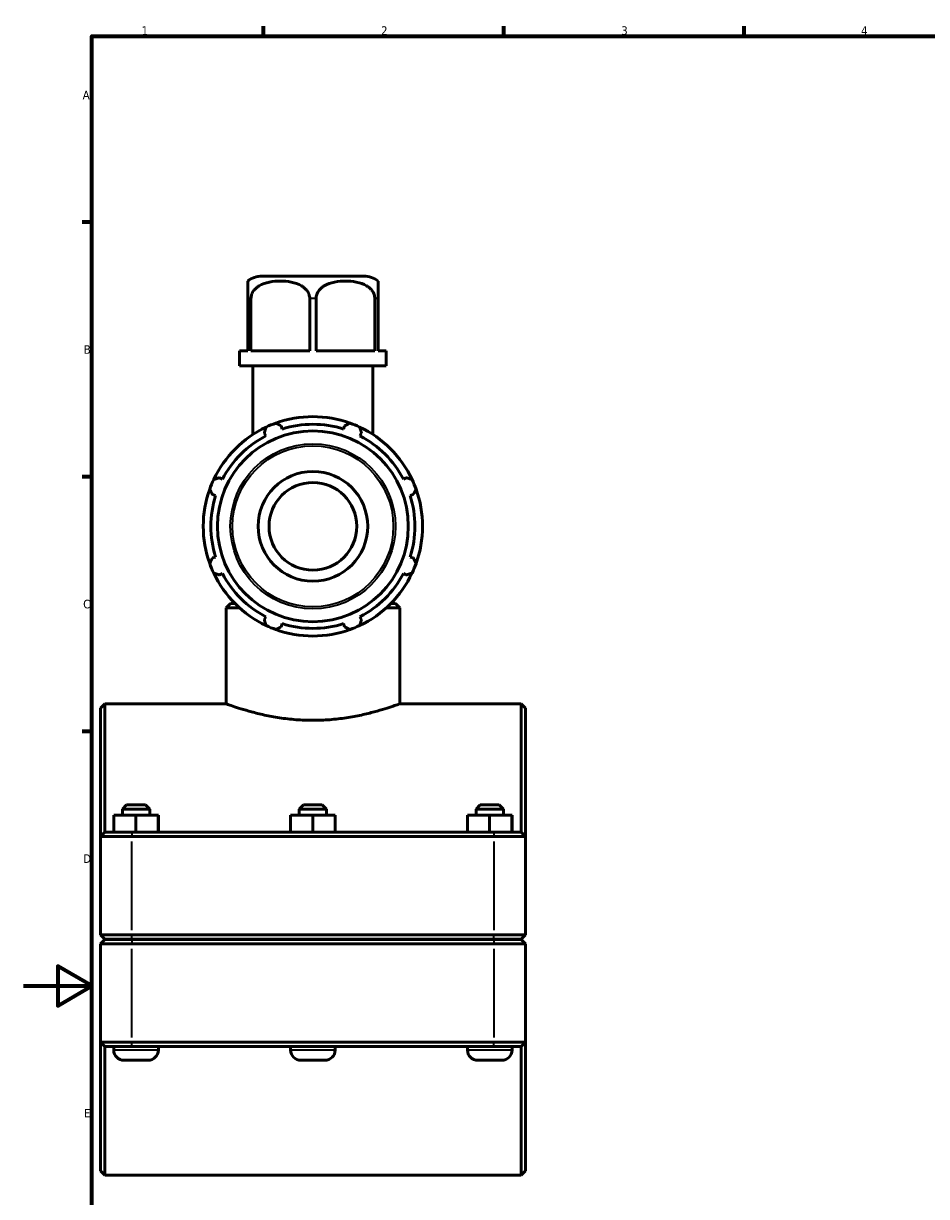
# Model space of a CAD drawing. Header units: millimetres. Extents: x 0 to 904, y -29 to 1297.
# Tile 2 of 6: x 0 to 264, y 236 to 578. Entities that reach past the tile are written whole.
import ezdxf

# ---------------------------------------------------------------- set-up
doc = ezdxf.new("R2010")
doc.units = ezdxf.units.MM
for name, color, linetype, lineweight in [('Border (ISO)', 7, 'Continuous', 70), ('Visible (ISO)', 7, 'Continuous', 50), ('Visible Narrow (ISO)', 7, 'Continuous', 35)]:
    doc.layers.add(name, color=color, linetype=linetype, lineweight=lineweight)
doc.styles.add('Note Text (ISO)', font='tahoma.ttf')

# ---------------------------------------------------------------- blocks, each defined once
blk = doc.blocks.new('Borders Default Border')
at = {"layer": 'Border (ISO)'}
for p, q in [((70.08, 574), (70.08, 576.9)), ((140.17, 574), (140.17, 576.9)), ((210.25, 574), (210.25, 576.9)), ((20, 519.75), (17.1, 519.75)), ((20, 445.5), (17.1, 445.5)), ((20, 371.25), (17.1, 371.25))]:
    blk.add_line(p, q, dxfattribs=at)
at = {"layer": 'Border (ISO)', "flags": 128}
for points in [[(20, 20), (20, 574), (821, 574), (821, 20), (20, 20)], [(0, 297), (20, 297), (10, 302.77), (10, 291.23), (20, 297)]]:
    blk.add_lwpolyline(points, dxfattribs=at)
at = {"layer": 'Border (ISO)', "color": 232, "true_color": 0xca0064, "char_height": 2.5, "attachment_point": 7, "style": 'Note Text (ISO)'}
for s, insert in [('1', (34.48, 574.4)), ('2', (104.37, 574.4)), ('3', (174.43, 574.35)), ('4', (244.42, 574.4)), ('A', (17.29, 555.62)), ('B', (17.59, 481.37)), ('C', (17.43, 407.08)), ('D', (17.43, 332.88)), ('E', (17.64, 258.63))]:
    blk.add_mtext(s, dxfattribs=dict(at, insert=insert))

msp = doc.modelspace()

# ---------------------------------------------------------------- linework, layer by layer
at = {"layer": 'Visible (ISO)'}
for p, q in [((99.332, 504.052), (69.585, 504.052)), ((65.459, 497.502), (65.459, 482.252)), ((66.387, 482.252), (66.387, 497.502)), ((83.53, 497.502), (83.53, 482.252)), ((85.387, 482.252), (85.387, 497.502)), ((102.53, 497.502), (102.53, 482.252)), ((103.459, 482.252), (103.459, 497.502)), ((63.035, 482.252), (65.459, 482.252)), ((63.035, 477.852), (63.035, 482.252)), ((66.387, 482.252), (83.53, 482.252)), ((85.387, 482.252), (102.53, 482.252)), ((103.459, 482.252), (105.882, 482.252)), ((105.882, 477.852), (105.882, 482.252)), ((105.882, 477.852), (63.035, 477.852)), ((66.93, 457.825), (66.93, 477.852)), ((101.987, 457.825), (101.987, 477.852)), ((75.51, 459.435), (75.221, 460.351)), ((93.696, 460.351), (93.408, 459.435)), ((70.274, 458.301), (70.717, 457.45)), ((98.2, 457.45), (98.643, 458.301)), ((58.061, 444.794), (57.21, 445.237)), ((111.708, 445.237), (110.856, 444.794)), ((55.16, 440.29), (56.076, 440.001)), ((112.841, 440.001), (113.757, 440.29)), ((56.076, 422.103), (55.16, 421.815)), ((113.757, 421.815), (112.841, 422.103)), ((57.21, 416.867), (58.061, 417.311)), ((110.856, 417.311), (111.708, 416.867)), ((60.39, 408.552), (59.14, 407.302)), ((59.14, 379.302), (59.14, 407.302)), ((63.012, 407.302), (59.14, 407.302)), ((60.39, 408.552), (61.704, 408.552)), ((109.777, 407.302), (105.905, 407.302)), ((107.213, 408.552), (108.527, 408.552)), ((108.527, 408.552), (109.777, 407.302)), ((109.777, 379.302), (109.777, 407.302)), ((70.717, 404.655), (70.274, 403.803)), ((98.643, 403.803), (98.2, 404.655)), ((75.221, 401.754), (75.51, 402.67)), ((93.408, 402.67), (93.696, 401.754)), ((22.459, 378.052), (23.709, 379.302)), ((22.459, 340.552), (22.459, 378.052)), ((23.709, 379.302), (23.709, 341.802)), ((59.14, 379.302), (23.709, 379.302)), ((145.209, 379.302), (109.777, 379.302)), ((145.209, 341.802), (145.209, 379.302)), ((146.459, 378.052), (145.209, 379.302)), ((146.459, 378.052), (146.459, 340.552)), ((30.109, 349.802), (28.859, 348.552)), ((35.609, 349.802), (30.109, 349.802)), ((35.609, 349.802), (36.859, 348.552)), ((81.709, 349.802), (80.459, 348.552)), ((87.209, 349.802), (81.709, 349.802)), ((87.209, 349.802), (88.459, 348.552)), ((133.309, 349.802), (132.059, 348.552)), ((138.809, 349.802), (133.309, 349.802)), ((138.809, 349.802), (140.059, 348.552)), ((26.339, 341.802), (26.339, 346.802)), ((32.818, 346.802), (26.339, 346.802)), ((28.859, 348.552), (36.859, 348.552)), ((28.859, 348.552), (28.859, 346.802)), ((32.818, 341.802), (32.818, 346.802)), ((39.338, 346.802), (32.818, 346.802)), ((36.859, 348.552), (36.859, 346.802)), ((39.338, 341.802), (39.338, 346.802)), ((39.379, 346.802), (39.338, 346.802)), ((39.379, 341.802), (39.379, 346.802)), ((77.939, 341.802), (77.939, 346.802)), ((84.418, 346.802), (77.939, 346.802)), ((80.459, 348.552), (88.459, 348.552)), ((80.459, 348.552), (80.459, 346.802)), ((84.418, 341.802), (84.418, 346.802)), ((90.938, 346.802), (84.418, 346.802)), ((88.459, 348.552), (88.459, 346.802)), ((90.938, 341.802), (90.938, 346.802)), ((90.979, 346.802), (90.938, 346.802)), ((90.979, 341.802), (90.979, 346.802)), ((129.539, 341.802), (129.539, 346.802)), ((136.018, 346.802), (129.539, 346.802)), ((132.059, 348.552), (140.059, 348.552)), ((132.059, 348.552), (132.059, 346.802)), ((136.018, 341.802), (136.018, 346.802)), ((142.538, 346.802), (136.018, 346.802)), ((140.059, 348.552), (140.059, 346.802)), ((142.538, 341.802), (142.538, 346.802)), ((142.579, 346.802), (142.538, 346.802)), ((142.579, 341.802), (142.579, 346.802)), ((23.709, 341.802), (22.459, 340.552)), ((31.659, 340.552), (22.459, 340.552)), ((22.459, 340.552), (22.459, 311.852)), ((23.709, 341.802), (31.659, 341.802)), ((137.259, 341.802), (31.659, 341.802)), ((31.659, 340.552), (137.259, 340.552)), ((137.259, 341.802), (145.209, 341.802)), ((146.459, 340.552), (137.259, 340.552)), ((145.209, 341.802), (146.459, 340.552)), ((146.459, 311.852), (146.459, 340.552)), ((23.709, 310.602), (22.459, 311.852)), ((22.459, 311.852), (31.659, 311.852)), ((137.259, 311.852), (31.659, 311.852)), ((137.259, 311.852), (146.459, 311.852)), ((145.209, 310.602), (146.459, 311.852)), ((23.709, 310.502), (22.459, 309.252)), ((31.659, 309.252), (22.459, 309.252)), ((22.459, 309.252), (22.459, 280.552)), ((31.659, 310.602), (23.709, 310.602)), ((23.709, 310.502), (31.659, 310.502)), ((26.359, 310.602), (26.359, 310.502)), ((31.659, 310.602), (137.259, 310.602)), ((137.259, 310.502), (31.659, 310.502)), ((31.659, 309.252), (137.259, 309.252)), ((39.359, 310.602), (39.359, 310.502)), ((77.959, 310.602), (77.959, 310.502)), ((90.959, 310.602), (90.959, 310.502)), ((129.559, 310.602), (129.559, 310.502)), ((145.209, 310.602), (137.259, 310.602)), ((137.259, 310.502), (145.209, 310.502)), ((146.459, 309.252), (137.259, 309.252)), ((142.559, 310.602), (142.559, 310.502)), ((145.209, 310.502), (146.459, 309.252)), ((146.459, 280.552), (146.459, 309.252)), ((22.459, 280.552), (31.659, 280.552)), ((22.459, 243.052), (22.459, 280.552)), ((23.709, 279.302), (22.459, 280.552)), ((23.709, 279.302), (23.709, 241.802)), ((31.659, 279.302), (23.709, 279.302)), ((26.359, 279.302), (26.359, 278.302)), ((137.259, 280.552), (31.659, 280.552)), ((31.659, 279.302), (137.259, 279.302)), ((39.359, 279.302), (39.359, 278.302)), ((77.959, 279.302), (77.959, 278.302)), ((90.959, 279.302), (90.959, 278.302)), ((129.559, 279.302), (129.559, 278.302)), ((137.259, 280.552), (146.459, 280.552)), ((145.209, 279.302), (137.259, 279.302)), ((142.559, 279.302), (142.559, 278.302)), ((145.209, 279.302), (146.459, 280.552)), ((145.209, 241.802), (145.209, 279.302)), ((146.459, 280.552), (146.459, 243.052)), ((29.359, 275.302), (36.359, 275.302)), ((80.959, 275.302), (87.959, 275.302)), ((132.559, 275.302), (139.559, 275.302)), ((22.459, 243.052), (23.709, 241.802)), ((146.459, 243.052), (145.209, 241.802)), ((145.209, 241.802), (23.709, 241.802))]:
    msp.add_line(p, q, dxfattribs=at)
for radius in [27.844, 16, 12.8]:
    msp.add_circle((84.459, 431.052), radius, dxfattribs=at)
for centre, radius, start, end in [((69.585, 497.502), 6.55, 90, 129.049), ((99.332, 497.502), 6.55, 50.951, 90), ((84.459, 431.052), 32, 70.20802, 109.79198), ((84.459, 431.052), 32, 115.20802, 154.79198), ((84.459, 431.052), 32, 109.79198, 115.20802), ((84.459, 431.052), 29.76, 72.5, 107.5), ((84.459, 431.052), 32, 64.79198, 70.20802), ((84.459, 431.052), 32, 25.20802, 64.79198), ((84.459, 431.052), 29.76, 117.5, 152.5), ((84.459, 431.052), 29.76, 27.5, 62.5), ((84.459, 431.052), 32, 160.20802, 199.79198), ((84.459, 431.052), 32, 154.79198, 160.20802), ((84.459, 431.052), 32, 19.79198, 25.20802), ((84.459, 431.052), 32, 340.20802, 19.79198), ((84.459, 431.052), 29.76, 162.5, 197.5), ((84.459, 431.052), 29.76, 342.5, 17.5), ((84.459, 431.052), 32, 199.79198, 205.20802), ((84.459, 431.052), 32, 334.79198, 340.20802), ((84.459, 431.052), 32, 205.20802, 244.79198), ((84.459, 431.052), 29.76, 207.5, 242.5), ((84.459, 431.052), 32, 295.20802, 334.79198), ((84.459, 431.052), 29.76, 297.5, 332.5), ((84.459, 431.052), 32, 244.79198, 250.20802), ((84.459, 431.052), 32, 250.20802, 289.79198), ((84.459, 431.052), 29.76, 252.5, 287.5), ((84.459, 431.052), 32, 289.79198, 295.20802), ((29.359, 278.302), 3, 180, 270), ((36.359, 278.302), 3, 270, 0), ((80.959, 278.302), 3, 180, 270), ((87.959, 278.302), 3, 270, 0), ((132.559, 278.302), 3, 180, 270), ((139.559, 278.302), 3, 270, 0)]:
    msp.add_arc(centre, radius, start, end, dxfattribs=at)
for points, knots in [([(65.459, 502.589), (65.459, 502.589), (65.459, 502.245), (65.459, 501.024), (65.459, 500.831), (65.459, 500.391), (65.459, 500.143), (65.459, 499.554), (65.459, 499.098), (65.459, 498.322), (65.459, 497.879), (65.459, 497.502)], [2.3020326, 2.3020326, 2.3020326, 2.3020326, 2.9963497, 2.9963497, 3.0994233, 3.0994233, 3.2024968, 3.2024968, 3.3400239, 3.3400239, 3.4530489, 3.4530489, 3.4530489, 3.4530489]), ([(66.387, 497.502), (66.387, 497.879), (66.465, 498.322), (66.733, 499.098), (66.999, 499.554), (67.47, 500.143), (67.715, 500.391), (68.242, 500.831), (68.523, 501.024), (70.568, 502.245), (72.954, 502.589), (76.963, 502.589), (79.35, 502.245), (81.394, 501.024), (81.675, 500.831), (82.202, 500.391), (82.447, 500.143), (82.918, 499.554), (83.184, 499.098), (83.453, 498.322), (83.53, 497.879), (83.53, 497.502)], [1.1510163, 1.1510163, 1.1510163, 1.1510163, 1.2640413, 1.2640413, 1.4015684, 1.4015684, 1.5046419, 1.5046419, 1.6077155, 1.6077155, 2.3020326, 2.3020326, 2.9963497, 2.9963497, 3.0994233, 3.0994233, 3.2024968, 3.2024968, 3.3400239, 3.3400239, 3.4530489, 3.4530489, 3.4530489, 3.4530489]), ([(85.387, 497.502), (85.387, 497.879), (85.465, 498.322), (85.733, 499.098), (85.999, 499.554), (86.47, 500.143), (86.715, 500.391), (87.242, 500.831), (87.523, 501.024), (89.568, 502.245), (91.954, 502.589), (95.963, 502.589), (98.35, 502.245), (100.394, 501.024), (100.675, 500.831), (101.202, 500.391), (101.447, 500.143), (101.918, 499.554), (102.184, 499.098), (102.453, 498.322), (102.53, 497.879), (102.53, 497.502)], [1.1510163, 1.1510163, 1.1510163, 1.1510163, 1.2640413, 1.2640413, 1.4015684, 1.4015684, 1.5046419, 1.5046419, 1.6077155, 1.6077155, 2.3020326, 2.3020326, 2.9963497, 2.9963497, 3.0994233, 3.0994233, 3.2024968, 3.2024968, 3.3400239, 3.3400239, 3.4530489, 3.4530489, 3.4530489, 3.4530489]), ([(103.459, 497.502), (103.459, 497.879), (103.459, 498.322), (103.459, 499.098), (103.459, 499.554), (103.459, 500.143), (103.459, 500.391), (103.459, 500.831), (103.459, 501.024), (103.459, 502.245), (103.459, 502.589), (103.459, 502.589)], [1.1510163, 1.1510163, 1.1510163, 1.1510163, 1.2640413, 1.2640413, 1.4015684, 1.4015684, 1.5046419, 1.5046419, 1.6077155, 1.6077155, 2.3020326, 2.3020326, 2.3020326, 2.3020326]), ([(59.14, 379.302), (59.14, 379.302), (59.295, 379.245), (59.943, 379.01), (60.436, 378.833), (61.733, 378.388), (62.538, 378.119), (64.391, 377.541), (65.44, 377.231), (67.671, 376.629), (68.932, 376.315), (71.682, 375.721), (73.171, 375.441), (76.284, 374.973), (77.912, 374.784), (81.196, 374.533), (82.852, 374.47), (86.065, 374.47), (87.721, 374.533), (91.005, 374.784), (92.633, 374.973), (95.746, 375.441), (97.235, 375.721), (99.985, 376.315), (101.246, 376.629), (103.477, 377.231), (104.526, 377.541), (106.379, 378.119), (107.184, 378.388), (108.481, 378.833), (108.974, 379.01), (109.622, 379.245), (109.777, 379.302), (109.777, 379.302)], [3.8545259, 3.8545259, 3.8545259, 3.8545259, 4.3361709, 4.3361709, 4.8178158, 4.8178158, 5.2994608, 5.2994608, 5.7811058, 5.7811058, 6.2630923, 6.2630923, 6.7450788, 6.7450788, 7.2270653, 7.2270653, 7.7090518, 7.7090518, 8.1910383, 8.1910383, 8.6730248, 8.6730248, 9.1550113, 9.1550113, 9.6369978, 9.6369978, 10.1186428, 10.1186428, 10.6002877, 10.6002877, 11.0819327, 11.0819327, 11.5635777, 11.5635777, 11.5635777, 11.5635777])]:
    msp.add_open_spline(points, degree=3, knots=knots, dxfattribs=at)
for points, weights in [([(70.274, 458.301), (70.546, 459.136), (70.83, 460.005)], [1.00213174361, 1.00147415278, 1]), ([(73.623, 461.162), (74.438, 460.748), (75.221, 460.351)], [1, 1.00147415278, 1.00213174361]), ([(93.696, 460.351), (94.479, 460.748), (95.294, 461.162)], [1.00213174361, 1.00147415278, 1]), ([(98.088, 460.005), (98.371, 459.136), (98.643, 458.301)], [1, 1.00147415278, 1.00213174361]), ([(55.506, 444.681), (56.375, 444.965), (57.21, 445.237)], [1, 1.00147415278, 1.00213174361]), ([(111.708, 445.237), (112.542, 444.965), (113.411, 444.681)], [1.00213174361, 1.00147415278, 1]), ([(55.16, 440.29), (54.763, 441.073), (54.349, 441.888)], [1.00213174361, 1.00147415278, 1]), ([(114.568, 441.888), (114.154, 441.073), (113.757, 440.29)], [1, 1.00147415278, 1.00213174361]), ([(54.349, 420.217), (54.763, 421.032), (55.16, 421.815)], [1, 1.00147415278, 1.00213174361]), ([(113.757, 421.815), (114.154, 421.032), (114.568, 420.217)], [1.00213174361, 1.00147415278, 1]), ([(57.21, 416.867), (56.375, 417.14), (55.506, 417.423)], [1.00213174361, 1.00147415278, 1]), ([(113.411, 417.423), (112.542, 417.14), (111.708, 416.867)], [1, 1.00147415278, 1.00213174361]), ([(70.83, 402.1), (70.546, 402.969), (70.274, 403.803)], [1, 1.00147415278, 1.00213174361]), ([(98.643, 403.803), (98.371, 402.969), (98.088, 402.1)], [1.00213174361, 1.00147415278, 1]), ([(75.221, 401.754), (74.438, 401.357), (73.623, 400.943)], [1.00213174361, 1.00147415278, 1]), ([(95.294, 400.943), (94.479, 401.357), (93.696, 401.754)], [1, 1.00147415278, 1.00213174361])]:
    msp.add_rational_spline(points, weights, degree=2, dxfattribs=at)
at = {"layer": 'Visible Narrow (ISO)'}
for p, q in [((66.337, 497.502), (65.502, 497.502)), ((85.294, 497.502), (83.623, 497.502)), ((103.415, 497.502), (102.58, 497.502)), ((31.659, 341.74), (31.659, 340.615)), ((31.659, 313.287), (31.659, 339.117)), ((137.259, 341.74), (137.259, 340.615)), ((137.259, 339.117), (137.259, 313.287)), ((31.659, 310.665), (31.659, 311.79)), ((137.259, 310.665), (137.259, 311.79)), ((31.659, 310.44), (31.659, 309.315)), ((137.259, 310.44), (137.259, 309.315)), ((31.659, 281.987), (31.659, 307.817)), ((137.259, 307.817), (137.259, 281.987)), ((39.279, 278.302), (26.439, 278.302)), ((31.659, 279.365), (31.659, 280.49)), ((90.879, 278.302), (78.039, 278.302)), ((142.479, 278.302), (129.639, 278.302)), ((137.259, 279.365), (137.259, 280.49))]:
    msp.add_line(p, q, dxfattribs=at)
for radius in [24.093, 23.463]:
    msp.add_circle((84.459, 431.052), radius, dxfattribs=at)

# ---------------------------------------------------------------- block references
msp.add_blockref('Borders Default Border', (0, 0))

doc.saveas('drawing.dxf')
